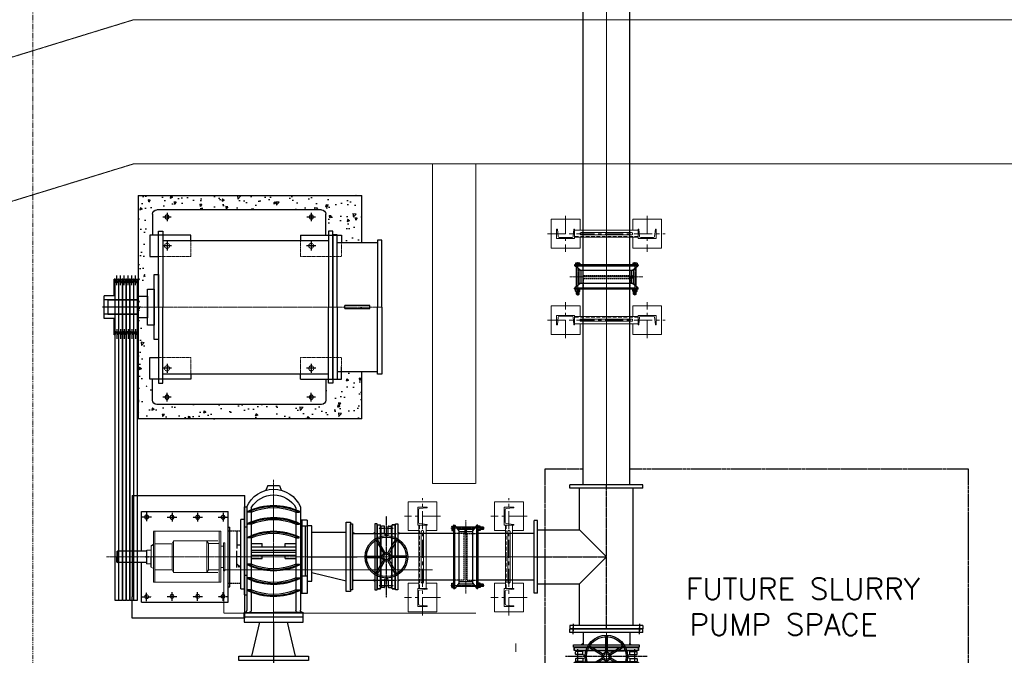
# Model space of a CAD drawing. Header units: inches. Extents: x -4968858 to -265257, y -220693 to 1871410.
# Tile 38 of 225: x -2027479 to -2020652, y 974033 to 978444. Entities that reach past the tile are written whole.
import ezdxf
from ezdxf.enums import TextEntityAlignment as Align

# ---------------------------------------------------------------- set-up
doc = ezdxf.new("R2010")
doc.units = ezdxf.units.IN
doc.header["$MEASUREMENT"] = 0
doc.header["$PDSIZE"] = 0.25
for name, pattern in [('CENTER', [2, 1.25, -0.25, 0.25, -0.25]), ('CENTER2', [1.125, 0.75, -0.125, 0.125, -0.125]), ('CL-1', [1.25, 1, -0.125, 0, -0.125]), ('CONTINOUS', [0]), ('DASHED', [0.75, 0.5, -0.25]), ('HIDDEN', [0.375, 0.25, -0.125]), ('PHANTOM', [2.5, 1.25, -0.25, 0.25, -0.25, 0.25, -0.25]), ('PHANTOM2', [1.25, 0.625, -0.125, 0.125, -0.125, 0.125, -0.125]), ('XREF1$1$CENTER', [2, 1.25, -0.25, 0.25, -0.25])]:
    doc.linetypes.add(name, pattern=pattern)
for name, color, linetype, lineweight in [('01_Dimension', 12, 'Continuous', 13), ('01_Pipe Support', 31, 'Continuous', 13), ('16. REF LINE', 251, 'PHANTOM2', 0), ('1_Text3.5', 2, 'Continuous', 18), ('CABLE TRENCH', 254, 'DASHED', 0), ('CEN', 120, 'CENTER', 13), ('CENTER', 1, 'CL-1', 13), ('HIDDEN', 3, 'HIDDEN', 13)]:
    doc.layers.add(name, color=color, linetype=linetype, lineweight=lineweight)
for name, color, linetype in [('1', 1, 'Continuous'), ('12.BASLPIPE', 96, 'Continuous'), ('2', 1, 'Continuous'), ('7', 1, 'CENTER'), ('DIM', 2, 'Continuous'), ('ext', 4, 'PHANTOM'), ('HID', 7, 'HIDDEN'), ('MOTOR', 62, 'Continuous'), ('PUMP', 4, 'Continuous'), ('XREF1$1$1', 1, 'XREF1$1$CENTER'), ('XREF1$1$BODY', 5, 'Continuous')]:
    doc.layers.add(name, color=color, linetype=linetype)
doc.styles.add('1_Romans', font='romans.shx', dxfattribs={"width": 0.85})

# ---------------------------------------------------------------- blocks, each defined once
blk = doc.blocks.new('KGV_PLAN')
at = {"layer": '1', "linetype": 'Continuous'}
for p, q in [((-111.9, 70.4), (-26.5, 21.1)), ((-5, 132.1), (-5, 33.5)), ((5, 132.1), (5, 33.5)), ((111.9, 70.4), (26.5, 21.1)), ((-116.9, 61.7), (-31.5, 12.4)), ((116.9, 61.7), (31.5, 12.4)), ((-116.9, -61.7), (-31.5, -12.4)), ((-111.9, -70.4), (-26.5, -21.1)), ((-5, -132.1), (-5, -33.5)), ((5, -132.1), (5, -33.5)), ((111.9, -70.4), (26.5, -21.1)), ((116.9, -61.7), (31.5, -12.4))]:
    blk.add_line(p, q, dxfattribs=at)
at = {"layer": '1'}
for p, q in [((223, 61, 0), (-223, 61, 0)), ((-223, 61, 0), (-223, 41, 0)), ((223, 61, 0), (-223, 61, 0)), ((-223, 41, 0), (-223, 61, 0)), ((223, 41, 0), (-223, 41, 0)), ((223, 41, 0), (-223, 41, 0)), ((223, 61, 0), (223, 41, 0)), ((223, 41, 0), (223, 61, 0)), ((223, -41, 0), (-223, -41, 0)), ((223, -41, 0), (-223, -41, 0)), ((-223, -61, 0), (-223, -41, 0)), ((223, -61, 0), (-223, -61, 0)), ((223, -61, 0), (-223, -61, 0)), ((223, -61, 0), (223, -41, 0)), ((223, -41, 0), (223, -61, 0))]:
    blk.add_line(p, q, dxfattribs=at)
at = {"layer": '1', "linetype": 'Continuous'}
for radius in [147.5, 137.5, 30, 20]:
    blk.add_circle((0, 0), radius, dxfattribs=at)
for centre, start, end in [((-10, 132.1), 0, 94.32833), ((10, 132.1), 85.67167, 180), ((-109.4, 74.7), 145.67167, 240), ((109.4, 74.7), 300, 34.32833), ((-119.4, 57.4), 60, 154.32833), ((-34, 8.1), 346.60155, 60), ((-24, 25.4), 240, 313.39845), ((-10, 33.5), 286.60155, 0), ((10, 33.5), 180, 253.39845), ((24, 25.4), 226.60155, 300), ((34, 8.1), 120, 193.39845), ((119.4, 57.4), 25.67167, 120), ((-119.4, -57.4), 205.67167, 300), ((-34, -8.1), 300, 13.39845), ((-24, -25.4), 46.60155, 120), ((-10, -33.5), 0, 73.39845), ((10, -33.5), 106.60155, 180), ((24, -25.4), 60, 133.39845), ((34, -8.1), 166.60155, 240), ((119.4, -57.4), 240, 334.32833), ((-109.4, -74.7), 120, 214.32833), ((-10, -132.1), 265.67167, 0), ((10, -132.1), 180, 274.32833), ((109.4, -74.7), 325.67167, 60)]:
    blk.add_arc(centre, 5, start, end, dxfattribs=at)
at = {"layer": 'XREF1$1$1'}
for p, q in [((282.9, 0, 0), (-282.9, 0, 0)), ((-198, -53.2, 0), (-198, 50.1, 0)), ((198, -53.2, 0), (198, 50.1, 0))]:
    blk.add_line(p, q, dxfattribs=at)
at = {"layer": 'XREF1$1$BODY'}
for p, q in [((-213.7, 16.5, 0), (-213.7, 31.7, 0)), ((-162.7, 35.2, 0), (-210.2, 35.2, 0)), ((-163, 35.2, 0), (-210.2, 35.2, 0)), ((-163, 13, 0), (-210.2, 13, 0)), ((0, 38, 0), (-163, 38, 0)), ((-163, 13, 0), (-163, 38, 0)), ((-163, 13, 0), (-150.2, 9.6, 0)), ((-145, -2.8, 0), (-145, 2.8, 0)), ((0, 38, 0), (126.7, 38, 0)), ((75.4, 38, 0), (37, 38, 0)), ((200, 38, 0), (73.4, 38, 0)), ((145, -2.8, 0), (145, 2.8, 0)), ((163, 13, 0), (150.2, 9.6, 0)), ((161.8, 38, 0), (163, 38, 0)), ((163, 35.2, 0), (162.7, 35.2, 0)), ((163, 13, 0), (163, 38, 0)), ((163, 35.2, 0), (210.2, 35.2, 0)), ((163, 13, 0), (210.2, 13, 0)), ((213.7, 16.5, 0), (213.7, 31.7, 0)), ((-213.7, -16.5, 0), (-213.7, -31.7, 0)), ((-163, -13, 0), (-210.2, -13, 0)), ((-163, -35.2, 0), (-210.2, -35.2, 0)), ((-163, -13, 0), (-150.2, -9.6, 0)), ((-163, -13, 0), (-163, -38, 0)), ((-163, -38, 0), (126.7, -38, 0)), ((75.4, -38, 0), (37, -38, 0)), ((200, -38, 0), (73.4, -38, 0)), ((124.6, -38, 0), (163, -38, 0)), ((163, -13, 0), (150.2, -9.6, 0)), ((163, -13, 0), (210.2, -13, 0)), ((163, -13, 0), (163, -38, 0)), ((163, -35.2, 0), (210.2, -35.2, 0)), ((213.7, -16.5, 0), (213.7, -31.7, 0))]:
    blk.add_line(p, q, dxfattribs=at)
for centre, radius, start, end in [((-210.2, 31.7, 0), 3.5, 90, 180), ((-210.2, 16.5, 0), 3.5, 180, 270), ((-152, 2.8, 0), 7.01, 0, 75), ((152, 2.8, 0), 7.01, 105, 180), ((210.2, 31.7, 0), 3.5, 0, 90), ((210.2, 16.5, 0), 3.5, 270, 0), ((-210.2, -16.5, 0), 3.5, 90, 180), ((-210.2, -31.7, 0), 3.5, 180, 270), ((-152, -2.8, 0), 7.01, 285, 0), ((152, -2.8, 0), 7.01, 180, 255), ((210.2, -16.5, 0), 3.5, 0, 90), ((210.2, -31.7, 0), 3.5, 270, 0)]:
    blk.add_arc(centre, radius, start, end, dxfattribs=at)
blk = doc.blocks.new('300NB_PS_MB5506-D')
at = {"layer": 'CEN'}
for p, q in [((0, 253.7), (0, -253.7)), ((-129, 198.2), (103.1, 198.2)), ((-129, -198.2), (103.1, -198.2))]:
    blk.add_line(p, q, dxfattribs=at)
at = {"layer": 'ext'}
for p, q in [((-122.4, 205.3), (-100.9, 205.3)), ((-120.7, 189.4), (-120.7, 207)), ((-122.4, 191), (-100.9, 191)), ((-122.4, -191), (-100.9, -191)), ((-120.7, -207), (-120.7, -189.4)), ((-122.4, -205.3), (-100.9, -205.3))]:
    blk.add_line(p, q, dxfattribs=at)
at = {"layer": 'HID'}
for p, q in [((-10, 161.9), (-85, 161.9)), ((-10, 161.9), (-10, -161.9)), ((10, 161.9), (85, 161.9)), ((10, 161.9), (10, -161.9)), ((-10, -161.9), (-85, -161.9)), ((10, -161.9), (85, -161.9))]:
    blk.add_line(p, q, dxfattribs=at)
at = {"layer": 'PUMP'}
for p, q in [((-122.4, 205.3), (-120.7, 207)), ((-122.4, 205.3), (-122.4, 191)), ((-120.7, 207), (-100.9, 207)), ((-100.9, 211.1), (-99.8, 213.1)), ((-100.9, 185.3), (-100.9, 211.1)), ((-99.8, 213.1), (-86.2, 213.1)), ((-86.2, 205.6), (-99.8, 205.6)), ((-85, 211.1), (-86.2, 213.1)), ((-85, -217.8), (-85, 217.8)), ((-85, 185.3), (-85, 211.1)), ((-82.8, 220), (-78.4, 220)), ((-76.2, 218.5), (-76.2, -217.8)), ((-67.2, 207), (67.2, 207)), ((76.2, 218.5), (76.2, -217.8)), ((82.8, 220), (78.4, 220)), ((85, -217.8), (85, 217.8)), ((95.4, 213.1), (85, 213.1)), ((85, 183.3), (85, 213.1)), ((85, 205.6), (95.4, 205.6)), ((96.5, 211.1), (95.4, 213.1)), ((96.5, 211.1), (96.5, 185.3)), ((-120.7, 189.4), (-122.4, 191)), ((-120.7, 189.4), (-100.9, 189.4)), ((-100.9, 185.3), (-99.8, 183.3)), ((-86.2, 190.7), (-99.8, 190.7)), ((-99.8, 183.3), (-86.2, 183.3)), ((-85, 185.3), (-86.2, 183.3)), ((-53.4, 189.4), (53.4, 189.4)), ((-46.6, -180.6), (-46.6, 180.6)), ((-46.6, 174), (46.6, 174)), ((85, 190.7), (95.4, 190.7)), ((95.4, 183.3), (85, 183.3)), ((96.5, 185.3), (95.4, 183.3)), ((-120.7, -189.4), (-122.4, -191)), ((-122.4, -205.3), (-122.4, -191)), ((-120.7, -189.4), (-100.9, -189.4)), ((-100.9, -185.3), (-99.8, -183.3)), ((-100.9, -185.3), (-100.9, -211.1)), ((-99.8, -183.3), (-86.2, -183.3)), ((-86.2, -190.7), (-99.8, -190.7)), ((-85, -185.3), (-86.2, -183.3)), ((-85, -185.3), (-85, -211.1)), ((-76.6, -219), (-46.6, -180.6)), ((-53.4, -189.4), (53.4, -189.4)), ((-46.6, -174), (46.6, -174)), ((-46.6, -179.4), (-46.6, -179.6)), ((7.7, -174), (-7.7, -174)), ((-7.7, -179), (-7.7, -174)), ((-6, -180.6), (6, -180.6)), ((-4.4, -165.2), (-4.4, -174)), ((-4.4, -165.7), (-4, -165.2)), ((-4.4, -165.7), (4.4, -165.7)), ((-4.4, -168), (-4.4, -172.9)), ((4.4, -172.9), (-4.4, -172.9)), ((-4.4, -179), (-4.4, -174)), ((-4, -165.2), (4, -165.2)), ((-4, -165.2), (-4, -174)), ((-3.3, -159.8), (-3.3, -165.2)), ((2.2, -158.7), (-2.2, -158.7)), ((3.3, -159.8), (3.3, -165.2)), ((4, -165.2), (4, -174)), ((4.4, -165.7), (4, -165.2)), ((4.4, -165.2), (4.4, -174)), ((4.4, -168), (4.4, -172.9)), ((4.4, -179), (4.4, -174)), ((7.7, -179), (7.7, -174)), ((46.6, -179.4), (46.6, -179.6)), ((76.2, -186.1), (76.2, -189.4)), ((95.4, -183.3), (85, -183.3)), ((85, -183.3), (85, -213.1)), ((85, -190.7), (95.4, -190.7)), ((96.5, -185.3), (95.4, -183.3)), ((96.5, -211.1), (96.5, -185.3)), ((-122.4, -205.3), (-120.7, -207)), ((-120.7, -207), (-100.9, -207)), ((-100.9, -211.1), (-99.8, -213.1)), ((-86.2, -205.6), (-99.8, -205.6)), ((-99.8, -213.1), (-86.2, -213.1)), ((-85, -211.1), (-86.2, -213.1)), ((-82.8, -220), (-78.4, -220)), ((-67.2, -207), (67.2, -207)), ((82.8, -220), (78.4, -220)), ((85, -205.6), (95.4, -205.6)), ((95.4, -213.1), (85, -213.1)), ((96.5, -211.1), (95.4, -213.1))]:
    blk.add_line(p, q, dxfattribs=at)
for points in [[(-46.6, 180.6), (-76.6, 219)], [(46.6, 180.6), (76.6, 219)], [(46.6, 180.6), (46.6, -180.6), (76.6, -219)]]:
    blk.add_lwpolyline(points, dxfattribs=at)
for centre, radius, start, end in [((-94.3, 209.4), 6.6, 145.61575, 214.38425), ((-76.3, 198.2), 24.7, 162.41205, 197.58795), ((-91.6, 209.4), 6.6, 325.61575, 34.38425), ((-109.7, 198.2), 24.7, 342.41205, 17.58795), ((-82.8, 217.8), 2.2, 90, 180), ((-78.4, 217.8), 2.2, 34.27173, 90), ((78.4, 217.8), 2.2, 90, 145.72827), ((82.8, 217.8), 2.2, 0, 90), ((89.9, 209.4), 6.6, 325.61575, 34.38425), ((71.9, 198.2), 24.7, 342.41205, 17.58795), ((-94.3, 187), 6.6, 145.61575, 214.38425), ((-91.6, 187), 6.6, 325.61575, 34.38425), ((89.9, 187), 6.6, 325.61575, 34.38425), ((-94.3, -187), 6.6, 145.61575, 214.38425), ((-76.3, -198.2), 24.7, 162.41205, 197.58795), ((-91.6, -187), 6.6, 325.61575, 34.38425), ((-109.7, -198.2), 24.7, 342.41205, 17.58795), ((-6, -179), 1.65, 180, 0), ((0, -173.9), 6.68, 228.88791, 311.11209), ((-2.2, -159.8), 1.1, 90, 180), ((2.2, -159.8), 1.1, 0, 90), ((6, -179), 1.65, 180, 0), ((89.9, -187), 6.6, 325.61575, 34.38425), ((71.9, -198.2), 24.7, 342.41205, 17.58795), ((-94.3, -209.4), 6.6, 145.61575, 214.38425), ((-91.6, -209.4), 6.6, 325.61575, 34.38425), ((-82.8, -217.8), 2.2, 180, 270), ((-78.4, -217.8), 2.2, 270, 0), ((78.4, -217.8), 2.2, 180, 270), ((82.8, -217.8), 2.2, 270, 0), ((89.9, -209.4), 6.6, 325.61575, 34.38425)]:
    blk.add_arc(centre, radius, start, end, dxfattribs=at)
blk = doc.blocks.new('MP')
for p, q in [((-21, 193), (-28, 193)), ((-21, 193), (-28, 193)), ((-28, 79.1), (-28, 193)), ((-21, 193), (-11.7, 166)), ((-8.3, 166), (-11.7, 166)), ((1, 193), (-8.3, 166)), ((5, 193), (1, 193)), ((5, 193), (14.3, 166)), ((17.7, 166), (14.3, 166)), ((27, 193), (17.7, 166)), ((31, 193), (27, 193)), ((31, 193), (40.3, 166)), ((43.7, 166), (40.3, 166)), ((53, 193), (43.7, 166)), ((57, 193), (53, 193)), ((57, 193), (66.3, 166)), ((69.7, 166), (66.3, 166)), ((79, 193), (69.7, 166)), ((83, 193), (79, 193)), ((83, 193), (92.3, 166)), ((95.7, 166), (92.3, 166)), ((105, 193), (95.7, 166)), ((109, 193), (105, 193)), ((109, 193), (118.3, 166)), ((121.7, 166), (118.3, 166)), ((131, 193), (121.7, 166)), ((131, 193), (138, 193)), ((131, 193), (138, 193)), ((131, 193), (138, 193)), ((131, 193), (138, 193)), ((138, 79.1), (138, 193)), ((-28, -193), (-28, -79.1)), ((138, -79.1), (138, -193)), ((-21, -193), (-28, -193)), ((-21, -193), (-28, -193)), ((-21, -193), (-11.7, -166)), ((-8.3, -166), (-11.7, -166)), ((1, -193), (-8.3, -166)), ((5, -193), (1, -193)), ((5, -193), (14.3, -166)), ((17.7, -166), (14.3, -166)), ((27, -193), (17.7, -166)), ((31, -193), (27, -193)), ((31, -193), (40.3, -166)), ((43.7, -166), (40.3, -166)), ((53, -193), (43.7, -166)), ((57, -193), (53, -193)), ((57, -193), (66.3, -166)), ((69.7, -166), (66.3, -166)), ((79, -193), (69.7, -166)), ((83, -193), (79, -193)), ((83, -193), (92.3, -166)), ((95.7, -166), (92.3, -166)), ((105, -193), (95.7, -166)), ((109, -193), (105, -193)), ((109, -193), (118.3, -166)), ((121.7, -166), (118.3, -166)), ((131, -193), (121.7, -166)), ((131, -193), (138, -193)), ((131, -193), (138, -193)), ((131, -193), (138, -193)), ((131, -193), (138, -193))]:
    blk.add_line(p, q)
at = {"color": 7}
for p, q in [((-28, 79.1), (-97, 79.1)), ((-97, -79.1), (-97, 79.1)), ((138, 79.1), (138, 79.1)), ((138, -79.1), (138, 79.1)), ((138, 50), (-97, 50)), ((138, -50), (-97, -50)), ((-28, -79.1), (-97, -79.1)), ((138, -79.1), (138, -79.1))]:
    blk.add_line(p, q, dxfattribs=at)
at = {"layer": '1', "ltscale": 0.2}
for p, q in [((-10, 152.6), (-10, 220.3)), ((16, 152.6), (16, 220.3)), ((42, 152.6), (42, 220.3)), ((68, 152.6), (68, 220.3)), ((94, 152.6), (94, 220.3)), ((120, 152.6), (120, 220.3)), ((-10, -152.6), (-10, -220.3)), ((16, -152.6), (16, -220.3)), ((42, -152.6), (42, -220.3)), ((68, -152.6), (68, -220.3)), ((94, -152.6), (94, -220.3)), ((120, -152.6), (120, -220.3))]:
    blk.add_line(p, q, dxfattribs=at)
at = {"layer": '1', "ltscale": 0.6}
blk.add_line((156, 0), (-110.5, 0), dxfattribs=at)
blk = doc.blocks.new('1LA7500-A-TV')
for p, q in [((30, 887.5), (-1120, 887.5)), ((-925, 925), (-925, 887.5)), ((-1180, 872.5), (-1460, 872.5)), ((-1032, 850), (-968, 850)), ((-1000, 882), (-1000, 818)), ((-32, 850), (32, 850)), ((0, 882), (0, 818)), ((-1406.6, 435), (-1233.4, 435)), ((-1406.6, 415), (-1406.6, 435)), ((-1233.4, 415), (-1406.6, 415)), ((-1233.4, 415), (-1233.4, 435)), ((410, 475), (200, 475)), ((410, 475), (410, 375)), ((410, 375), (200, 375)), ((-1032, 0), (-968, 0)), ((-1000, 32), (-1000, -32)), ((-32, 0), (32, 0)), ((0, 32), (0, -32)), ((-1180, -22.5), (-1460, -22.5)), ((30, -37.5), (-1120, -37.5)), ((-925, -75), (-925, -37.5))]:
    blk.add_line(p, q)
for points in [[(-1490, 425), (-1490, 890), (-1460, 890), (-1460, 425)], [(-925, 925), (-1210, 925), (-1210, 872.5)], [(-1180, 425), (-1180, 927.5), (-1150, 927.5), (-1150, 425)], [(-1150, 425), (-1150, 952.5), (-1120, 952.5), (-1120, 425)], [(-165, 887.5), (-165, 925), (120, 925), (120, 775), (60, 775)], [(60, 425), (60, 952.5), (30, 952.5), (30, 425)], [(-1490, 425), (-1490, -40), (-1460, -40), (-1460, 425)], [(-1180, 425), (-1180, -77.5), (-1150, -77.5), (-1150, 425)], [(-1150, 425), (-1150, -102.5), (-1120, -102.5), (-1120, 425)], [(60, 425), (60, -102.5), (30, -102.5), (30, 425)], [(-165, -37.5), (-165, -75), (120, -75), (120, 75), (60, 75)], [(-925, -75), (-1210, -75), (-1210, 12.5)]]:
    blk.add_lwpolyline(points)
for points in [[(90, 650), (60, 650), (60, 200), (90, 200)], [(135, 550), (90, 550), (90, 300), (135, 300)], [(200, 500), (135, 500), (135, 350), (200, 350)]]:
    blk.add_lwpolyline(points, close=True)
at = {"layer": 'CEN', "color": 1}
blk.add_line((410, 425), (-1490, 425), dxfattribs=at)
at = {"layer": 'HIDDEN', "ltscale": 5}
for points in [[(-1210, 872.5), (-1210, 775), (-925, 775), (-925, 887.5)], [(60, 775), (-165, 775), (-165, 887.5)], [(-1210, 12.5), (-1210, 75), (-925, 75), (-925, -37.5)], [(60, 75), (-165, 75), (-165, -37.5)]]:
    blk.add_lwpolyline(points, dxfattribs=at)
for centre in [(-1000, 850), (0, 850), (-1000, 0), (0, 0)]:
    blk.add_circle(centre, 17.5, dxfattribs=at)
blk = doc.blocks.new('MOTOR')
for p, q in [((-1200, 500), (-1200, 645)), ((-1170, 675), (-30, 675)), ((0, 645), (0, 500)), ((-1200, -500), (-1200, -645)), ((0, -645), (0, -500)), ((-1170, -675), (-30, -675))]:
    blk.add_line(p, q)
for centre in [(-1100, 625), (-100, 625), (-1100, -625), (-100, -625)]:
    blk.add_circle(centre, 14)
for centre, start, end in [((-1170, 645), 90, 180), ((-30, 645), 0, 90), ((-1170, -645), 180, 270), ((-30, -645), 270, 0)]:
    blk.add_arc(centre, 30, start, end)
at = {"layer": '1'}
for p, q in [((-1129.7, 625), (-1070.3, 625)), ((-1100, 654.7), (-1100, 595.3)), ((-129.7, 625), (-70.3, 625)), ((-100, 654.7), (-100, 595.3)), ((-1100, -654.7), (-1100, -595.3)), ((-100, -654.7), (-100, -595.3)), ((-1129.7, -625), (-1070.3, -625)), ((-129.7, -625), (-70.3, -625))]:
    blk.add_line(p, q, dxfattribs=at)
blk.add_blockref('1LA7500-A-TV', (-100, -425))
blk = doc.blocks.new('EFGF')
for p, q in [((31464.6, 7389), (31440.9, 7389)), ((31441.1, 7389), (31441.1, 7395)), ((31776.5, 7389), (31800.2, 7389)), ((31800.1, 7389), (31800.1, 7395)), ((31442.6, 7305.7), (31442.6, 7312.4)), ((31442.6, 7305.7), (31442.6, 7312.4)), ((31464.6, 7305.7), (31442.6, 7305.7)), ((31777.4, 7305.2), (31800.8, 7305.2)), ((31800.8, 7305.2), (31800.8, 7311.8)), ((31440.9, 7210.5), (31440.9, 7216.6)), ((31464.6, 7210.5), (31440.9, 7210.5)), ((31777.4, 7210.7), (31798.9, 7210.7)), ((31798.9, 7210.7), (31798.9, 7217.7)), ((31464.6, 7029.1), (31440.9, 7029.1)), ((31440.9, 7029.1), (31440.9, 7023.1)), ((31777.4, 7029), (31798.9, 7029)), ((31798.9, 7029), (31798.9, 7021.9)), ((31464.6, 6933.9), (31442.6, 6933.9)), ((31442.6, 6933.9), (31442.6, 6927.3)), ((31442.6, 6933.9), (31442.6, 6927.3)), ((31777.4, 6934.5), (31800.8, 6934.5)), ((31800.8, 6934.5), (31800.8, 6927.8)), ((31776.5, 6850.7), (31800.2, 6850.7)), ((31800.1, 6850.7), (31800.1, 6844.6))]:
    blk.add_line(p, q)
at = {"layer": 'PUMP'}
for centre, radius, start, end in [((31621.1, 7025.2), 411.3, 64.27846, 115.9635), ((31621.1, 7019.2), 411.3, 64.20815, 115.96681), ((31621.1, 7026.3), 395, 66.69952, 113.34167), ((31621.1, 6941.8), 411.3, 64.10024, 115.7255), ((31621.1, 6935.2), 411.3, 64.10024, 115.7255), ((31620.4, 6942.7), 395, 66.5791, 113.22131), ((31621.1, 6846.8), 411.3, 64.39223, 115.98076), ((31621.1, 6840.8), 411.3, 64.39223, 115.98076), ((31621.1, 6847.9), 395, 66.69952, 113.34167), ((31621.1, 7398.8), 411.3, 244.01924, 295.60777), ((31621.1, 7392.8), 411.3, 244.01924, 295.60777), ((31621.1, 7391.8), 395, 246.65833, 293.30048), ((31621.1, 7304.5), 411.3, 244.2745, 295.89976), ((31621.1, 7297.8), 411.3, 244.2745, 295.89976), ((31620.4, 7296.9), 395, 246.77869, 293.4209), ((31621.1, 7220.4), 411.3, 244.03319, 295.79185), ((31621.1, 7214.4), 411.3, 244.0365, 295.72154), ((31621.1, 7213.3), 395, 246.65833, 293.30048)]:
    blk.add_arc(centre, radius, start, end, dxfattribs=at)
blk = doc.blocks.new('150 510-TV-BT-LH')
at = {"color": 1, "linetype": 'CENTER', "lineweight": 9}
for p, q in [((32488, 1439.8), (32488, 452)), ((32255.2, 905.7), (33646.7, 905.7))]:
    blk.add_line(p, q, dxfattribs=at)
for p, q in [((32447.4, 1400.9), (32434.9, 1367.5)), ((32528.5, 1400.9), (32541, 1367.5)), ((32256, 1161.2), (32301.9, 1161.2)), ((32644.5, 1215.1), (32668.1, 1215.1)), ((32668, 1215.1), (32668, 1221.1)), ((33403, 1220.7), (32803, 1220.7)), ((32803, 590.7), (32803, 1220.7)), ((32803, 1110.8), (32790.8, 1110.8)), ((33570.3, 945.7), (33570.3, 905.7)), ((33574, 942), (33570.3, 945.7)), ((33570.3, 865.7), (33570.3, 905.7)), ((33574, 942), (33574, 905.7)), ((33574, 869.3), (33574, 905.7)), ((33367, 858.2), (33369, 858.2)), ((33574, 869.3), (33570.3, 865.7)), ((32256, 650.2), (32301.9, 650.2)), ((33403, 590.7), (32803, 590.7)), ((32283, 485.9), (32283, 515.9)), ((32689.1, 519.8), (32488, 519.8))]:
    blk.add_line(p, q)
at = {"color": 0}
for p, q in [((32528.5, 1400.9), (32447.4, 1400.9)), ((32289.8, 650.2), (32289.8, 1161.2)), ((33403, 945.7), (33403, 1220.7)), ((33403, 590.7), (33403, 865.7)), ((32716.2, 684.8), (32688.8, 684.8))]:
    blk.add_line(p, q, dxfattribs=at)
at = {"linetype": 'HIDDEN'}
for p, q in [((32803, 1087.2), (32716.2, 1087.2)), ((32803, 724.1), (32716.2, 724.1))]:
    blk.add_line(p, q, dxfattribs=at)
for centre, radius, start, end in [((32488, 1172.3), 202.3, 23.10611, 156.89389), ((32488, 1156.8), 178.6, 29.81516, 150.18484)]:
    blk.add_arc(centre, radius, start, end)
at = {"layer": '1', "linetype": 'CENTER2', "ltscale": 0.5}
for p, q in [((32871.6, 1180.7), (32804.3, 1180.7)), ((32838, 1210.2), (32838, 1151.2)), ((33048.7, 1180.7), (32981.3, 1180.7)), ((33015, 1210.2), (33015, 1151.2)), ((33225.7, 1180.7), (33158.3, 1180.7)), ((33192, 1210.2), (33192, 1151.2)), ((33402.7, 1182.7), (33335.3, 1182.7)), ((33369, 1212.2), (33369, 1153.2)), ((32871.7, 630.7), (32804.3, 630.7)), ((32838, 601.2), (32838, 660.2)), ((33048.7, 630.7), (32981.3, 630.7)), ((33015, 601.2), (33015, 660.2)), ((33225.7, 630.7), (33158.3, 630.7)), ((33192, 601.2), (33192, 660.2)), ((33402.6, 628.6), (33335.3, 628.6)), ((33369, 599.1), (33369, 658.1))]:
    blk.add_line(p, q, dxfattribs=at)
at = {"layer": '2', "lineweight": 13}
for p, q in [((32852.8, 1083.4), (32852.8, 905.7)), ((33320.9, 1083.4), (32852.8, 1083.4)), ((32864.9, 1083.4), (32864.9, 906.8)), ((33311.2, 1082.3), (33311.2, 905.7)), ((33320.9, 1082.3), (33320.9, 905.7)), ((32835, 1003.1), (32825.3, 1003.1)), ((32825.3, 1003.1), (32825.3, 905.7)), ((32825.3, 1003.1), (32835, 1003.1)), ((32835, 1003.1), (32835, 905.7)), ((32852.8, 978.7), (32835, 978.7)), ((32864.9, 997.8), (32940.4, 997.8)), ((32875.2, 1016), (33182, 1016)), ((32940.4, 997.8), (32950.1, 1016)), ((32940.4, 997.8), (32940.4, 906.8)), ((32950.1, 1016), (32950.1, 906.8)), ((33182, 1016), (33182, 906.8)), ((33182, 1016), (33191.7, 997.8)), ((33191.7, 997.8), (33191.7, 906.8)), ((33191.7, 996.6), (33311.2, 996.6)), ((33336.5, 981), (33336.5, 909.2)), ((32825.3, 808.3), (32825.3, 905.7)), ((32835, 808.3), (32835, 905.7)), ((32852.8, 729.1), (32852.8, 905.7)), ((32864.9, 729.1), (32864.9, 905.7)), ((32940.4, 814.7), (32940.4, 905.7)), ((32950.1, 796.5), (32950.1, 905.7)), ((33182, 796.5), (33182, 905.7)), ((33191.7, 814.7), (33191.7, 905.7)), ((33311.2, 729.1), (33311.2, 905.7)), ((33320.9, 729.1), (33320.9, 905.7)), ((33336.5, 951.2), (33367, 951.2)), ((33367, 951.2), (33367, 858.2)), ((32852.8, 832.6), (32835, 832.6)), ((33336.5, 834.9), (33320.9, 825.9)), ((33336.5, 858.2), (33367, 858.2)), ((32825.3, 808.3), (32835, 808.3)), ((32835, 808.3), (32825.3, 808.3)), ((32864.9, 814.7), (32940.4, 814.7)), ((32875.2, 796.5), (33182, 796.5)), ((32940.4, 814.7), (32950.1, 796.5)), ((33182, 796.5), (33191.7, 814.7)), ((33191.7, 814.7), (33311.2, 814.7)), ((33320.9, 729.1), (32852.8, 729.1))]:
    blk.add_line(p, q, dxfattribs=at)
at = {"layer": '2'}
for p, q in [((33336.5, 981), (33320.9, 993.8)), ((33336.5, 834.9), (33336.5, 908))]:
    blk.add_line(p, q, dxfattribs=at)
for centre in [(32838, 1180.7), (33015, 1180.7), (33192, 1180.7), (33369, 1182.7)]:
    blk.add_circle(centre, 14, dxfattribs=at)
at = {"layer": '2', "lineweight": 13}
for centre in [(32838, 630.7), (33015, 630.7), (33192, 630.7), (33368.9, 628.6)]:
    blk.add_circle(centre, 14, dxfattribs=at)
at = {"layer": '2', "color": 6, "linetype": 'HIDDEN'}
for p in [(33358.7, 906.8), (33358.7, 906.8), (33358.7, 905.7), (33358.7, 905.7), (33374.5, 906.8), (33374.5, 905.7)]:
    blk.add_point(p, dxfattribs=at)
at = {"layer": 'CENTER', "linetype": 'CENTER2', "lineweight": 9}
blk.add_line((32488, 452), (32488, 1435.8), dxfattribs=at)
at = {"layer": 'DIM'}
for p, q in [((32733.8, 839.9), (32724.1, 839.9)), ((32729, 844.8), (32729, 835.1))]:
    blk.add_line(p, q, dxfattribs=at)
blk.add_lwpolyline([(32724.1, 839.9), (32729, 844.8), (32733.8, 839.9), (32729, 835.1)], close=True, dxfattribs=at)
at = {"layer": 'MOTOR'}
for p, q in [((33367, 945.7), (33570.3, 945.7)), ((33367, 865.7), (33570.3, 865.7))]:
    blk.add_line(p, q, dxfattribs=at)
at = {"layer": 'PUMP'}
for p, q in [((32301.9, 1251.7), (32301.9, 534.8)), ((32333, 1245.7), (32333, 534.8)), ((32643, 1245.7), (32643, 534.8)), ((32688.8, 1251.7), (32674.1, 1251.7)), ((32674.1, 1251.7), (32674.1, 534.8)), ((32688.8, 641), (32688.8, 1251.7)), ((32256, 1161.2), (32256, 650.2)), ((32688.8, 1165.4), (32716.2, 1165.4)), ((32716.2, 684.8), (32716.2, 1165.4)), ((32256, 1118.8), (32301.9, 1118.8)), ((32268.1, 1118.8), (32268.1, 772.4)), ((32688.8, 1113.9), (32674.1, 1113.9)), ((32790.8, 696.9), (32790.8, 1110.8)), ((32742, 1087.2), (32742, 963.2)), ((32408.8, 997.6), (32333, 997.6)), ((32408.8, 997.6), (32333, 997.6)), ((32333, 972.9), (32643, 972.9)), ((32333, 972.9), (32643, 972.9)), ((32408.8, 972.9), (32408.8, 997.6)), ((32408.8, 972.9), (32408.8, 997.6)), ((32567.1, 972.9), (32567.1, 997.6)), ((32643, 997.6), (32567.1, 997.6)), ((32643, 997.6), (32567.1, 997.6)), ((32567.1, 972.9), (32567.1, 997.6)), ((32716.2, 986.2), (32742, 986.2)), ((32643, 952.8), (32333, 952.8)), ((32643, 939.1), (32333, 939.1)), ((32333, 914.4), (32643, 914.4)), ((32333, 914.4), (32643, 914.4)), ((32403.5, 893.6), (32333, 893.6)), ((32408.8, 893.6), (32333, 893.6)), ((32408.8, 893.6), (32408.8, 914.4)), ((32408.8, 893.6), (32408.8, 914.4)), ((32567.1, 893.6), (32567.1, 914.4)), ((32567.1, 893.6), (32567.1, 914.4)), ((32643, 893.6), (32567.1, 893.6)), ((32643, 893.6), (32567.1, 893.6)), ((32716.2, 906.5), (32742, 906.5)), ((32742, 832.5), (32742, 946.3)), ((33367, 858.2), (33367, 951.2)), ((32742, 857.8), (32716.2, 832)), ((32256, 772.4), (32301.9, 772.4)), ((32688.8, 778.7), (32674.1, 778.7)), ((32803, 696.9), (32790.8, 696.9)), ((32688.8, 641), (32674.1, 641)), ((32283, 485.9), (32693, 485.9)), ((32286.9, 519.8), (32488, 519.8)), ((32693, 485.9), (32693, 515.9))]:
    blk.add_line(p, q, dxfattribs=at)
for centre, radius, start, end in [((32286.9, 515.9), 3.9, 90, 180), ((32286.9, 534.8), 15, 270, 0), ((32318, 534.8), 15, 270, 0), ((32658, 534.8), 15, 180, 270), ((32689.1, 534.8), 15, 180, 270), ((32689.1, 515.9), 3.9, 0, 90)]:
    blk.add_arc(centre, radius, start, end, dxfattribs=at)
at = {"extrusion": (0, 0, -1), "xscale": -1, "zscale": -1, "rotation": 180}
blk.add_blockref('EFGF', (-64109.1, 8065.8), dxfattribs=at)
blk = doc.blocks.new('Kothagudem_4th Stage Slurry Pump')
h = blk.add_hatch()
h.set_pattern_fill('AR-CONC', color=256, scale=25, style=0)
h.set_pattern_definition([(50, (-45587.6, -4969.91), (179.31505, -15.68803), [18.75, -206.25]), (355, (-45587.6, -4969.91), (-34.6878, 188.048), [15, -165]), (100.4514, (-45572.66, -4971.22), (144.62735, 172.3599), [15.93505, -175.2855]), (46.1842, (-45587.6, -4919.9), (266.8103, -41.3798), [28.125, -309.375]), (96.6356, (-45565.37, -4923.36), (233.6657, 243.5295), [23.9026, -262.9282]), (351.1842, (-45587.6, -4919.9), (233.6655, 243.5297), [22.5, -247.5]), (21, (-45562.6, -4932.41), (149.22676, -100.6547), [18.75, -206.25]), (326, (-45562.6, -4932.41), (60.8288, 181.2875), [15, -165]), (71.4514, (-45550.17, -4940.8), (210.05566, 80.6326), [15.93505, -175.2855]), (37.5, (-45587.606, -4969.91), (3.03996, 83.22346), [0, -163, 0, -167.5, 0, -165.625]), (7.5, (-45587.61, -4969.91), (65.76738, 98.60293), [0, -95.5, 0, -159.25, 0, -63.125]), (327.5, (-45643.356, -4969.91), (133.45561, -5.63872), [0, -62.5, 0, -195, 0, -258.75]), (317.5, (-45668.36, -4969.91), (145.79654, 25.02625), [0, -81.25, 0, -129.5, 0, -183.75])])
h.paths.add_polyline_path([(336, 1400, -1), (364, 1400, -1)], flags=0)
h.paths.add_polyline_path([(364, 1200, -1), (336, 1200, -1)], flags=0)
h.paths.add_polyline_path([(264, 775, -1), (236, 775, -1)], flags=0)
h.paths.add_polyline_path([(364, 350, -1), (336, 350, -1)], flags=0)
h.paths.add_polyline_path([(1336, 1400, -1), (1364, 1400, -1)], flags=0)
h.paths.add_polyline_path([(1336, 1200, -1), (1364, 1200, -1)], flags=0)
h.paths.add_polyline_path([(364, 150, -1), (336, 150, -1)], flags=0)
h.paths.add_polyline_path([(1436, 775, -1), (1464, 775, -1)], flags=0)
h.paths.add_polyline_path([(1336, 350, -1), (1364, 350, -1)], flags=0)
h.paths.add_polyline_path([(1364, 150, -1), (1336, 150, -1)], flags=0)
h.paths.add_polyline_path([(116.6, 765), (116.6, 785), (0, 785), (0, 765)])
h.paths.add_polyline_path([(170, 1125), (170, 425), (140, 425), (140, 327.5), (0, 327.5), (0, 0), (1550, 0), (1550, 1550), (0, 1550), (0, 1222.5), (140, 1222.5), (140, 1125)])
h.paths.add_polyline_path([(116.6, 765), (116.6, 785), (106.9, 785), (106.9, 765)])
edge = h.paths.add_edge_path()
edge.add_line((170, 1125), (170, 425))
edge.add_line((170, 425), (140, 425))
edge.add_line((140, 425), (140, 327.5))
edge.add_line((140, 327.5), (106.9, 327.5))
edge.add_line((106.9, 327.5), (106.9, 248.8))
edge.add_arc((136.9, 248.8), 30, 180, 270)
edge.add_line((136.9, 218.8), (250, 218.8))
edge.add_line((250, 218.8), (250, 130))
edge.add_arc((280, 130), 30, 180, 270)
edge.add_line((280, 100), (1420, 100))
edge.add_arc((1420, 130), 30, 270, 360)
edge.add_line((1450, 130), (1450, 218.8))
edge.add_line((1450, 218.8), (1471, 218.8))
edge.add_arc((1471, 248.8), 30, 270, 360)
edge.add_line((1501, 248.8), (1501, 650))
edge.add_line((1501, 650), (1528.2, 650))
edge.add_line((1528.2, 650), (1528.2, 900))
edge.add_line((1528.2, 900), (1501, 900))
edge.add_line((1501, 900), (1501, 1301.2))
edge.add_arc((1471, 1301.2), 30, 0, 90)
edge.add_line((1471, 1331.2), (1450, 1331.2))
edge.add_line((1450, 1331.2), (1450, 1420))
edge.add_arc((1420, 1420), 30, 0, 90)
edge.add_line((1420, 1450), (280, 1450))
edge.add_arc((280, 1420), 30, 90, 180)
edge.add_line((250, 1420), (250, 1331.2))
edge.add_line((250, 1331.2), (136.9, 1331.2))
edge.add_arc((136.9, 1301.2), 30, 90, 180)
edge.add_line((106.9, 1301.2), (106.9, 1222.5))
edge.add_line((106.9, 1222.5), (140, 1222.5))
edge.add_line((140, 1222.5), (140, 1125))
edge.add_line((140, 1125), (170, 1125))
for p, q in [((369.5, 3197.7), (369.5, 3227.7)), ((369.5, 3227.7), (852.5, 3227.7)), ((852.5, 3227.7), (852.5, 3197.7)), ((852.5, 3197.7), (369.5, 3197.7)), ((458.9, 3197.7), (515.8, 2961.6)), ((763.1, 3197.7), (706.2, 2961.6)), ((811, 2893.8), (811, 2772.7)), ((816, 2933), (1592, 2933)), ((1592, 2933), (1592, 2785.9)), ((79, 2266.5), (79, 2749.5)), ((79, 2749.5), (109, 2749.5)), ((109, 2749.5), (109, 2266.5)), ((109, 2675.8), (345.1, 2619)), ((345.1, 2337.5), (109, 2337.5)), ((109, 2266.5), (79, 2266.5)), ((1592, 2083), (1592, 2230.1)), ((811, 2162), (811, 2083)), ((1592, 2083), (811, 2083)), ((0, 1550), (0, 1222.5)), ((0, 1550), (1550, 1550)), ((1550, 0), (1550, 1550)), ((0, 327.5), (0, 0)), ((1550, 0), (0, 0))]:
    blk.add_line(p, q)
for points in [[(816, 2961.6), (406, 2961.6), (406, 2927.7), (816, 2927.7)], [(1557, 2812), (1579, 2812), (1579, 582), (1557, 582)], [(1583, 2812), (1605, 2812), (1605, 582), (1583, 582)], [(1609, 2812), (1631, 2812), (1631, 582), (1609, 582)], [(1635, 2812), (1657, 2812), (1657, 582), (1635, 582)], [(1661, 2812), (1683, 2812), (1683, 582), (1661, 582)], [(1687, 2812), (1709, 2812), (1709, 582), (1687, 582)], [(345.1, 2676.5), (345.1, 2292.4), (379, 2292.4), (379, 2676.5)]]:
    blk.add_lwpolyline(points, close=True)
at = {"layer": '1', "ltscale": 0.5}
for p, q in [((611, 2961.7), (611, 3349.8)), ((379, 2508), (30.6, 2508))]:
    blk.add_line(p, q, dxfattribs=at)
at = {"layer": '2'}
for p, q in [((811, 2933), (816, 2933)), ((811, 2933), (811, 2893.8)), ((811, 2772.7), (811, 2162)), ((1592, 2230.1), (1592, 2785.9))]:
    blk.add_line(p, q, dxfattribs=at)
at = {"xscale": -1, "rotation": 180}
for name, p in [('150 510-TV-BT-LH', (-31877, 3413.7)), ('MOTOR', (1450, 775))]:
    blk.add_blockref(name, p, dxfattribs=at)
at = {"color": 7, "rotation": 180}
blk.add_blockref('MP', (1688, 775), dxfattribs=at)
blk = doc.blocks.new('PS_1')
at = {"layer": '01_Pipe Support', "color": 1, "linetype": 'CENTER', "ltscale": 100}
for p, q in [((-282.5, -125), (-282.5, 125)), ((282.5, -125), (282.5, 125)), ((-407.5, 0), (407.5, 0))]:
    blk.add_line(p, q, dxfattribs=at)
at = {"layer": '01_Pipe Support'}
for p, q in [((220, 25), (-220, 25)), ((-220, 25), (-220, -25)), ((174.9, 8), (-174.9, 8)), ((220, 25), (220, -25)), ((220, -25), (-220, -25)), ((174.9, -8), (-174.9, -8))]:
    blk.add_line(p, q, dxfattribs=at)
at = {"layer": '01_Pipe Support', "linetype": 'HIDDEN', "ltscale": 100}
blk.add_line((220, 20), (-220, 20), dxfattribs=at)
at = {"layer": '01_Pipe Support'}
for points in [[(-182.5, 25), (-182.5, 100), (-382.5, 100), (-382.5, -100), (-182.5, -100), (-182.5, -25)], [(182.5, 25), (182.5, 100), (382.5, 100), (382.5, -100), (182.5, -100), (182.5, -25)]]:
    blk.add_lwpolyline(points, dxfattribs=at)
for points in [[(-345, 32.5), (-345, -32.5), (-342.1, -32.5, 0.383864), (-339.7, -30.4), (-334.4, 20.5, -0.383864), (-326.9, 27.2), (-238.1, 27.2, -0.383864), (-230.6, 20.5), (-225.3, -30.4, 0.383864), (-222.9, -32.5), (-220, -32.5), (-220, 32.5)], [(345, 32.5), (345, -32.5), (342.1, -32.5, -0.383864), (339.7, -30.4), (334.4, 20.5, 0.383864), (326.9, 27.2), (238.1, 27.2, 0.383864), (230.6, 20.5), (225.3, -30.4, -0.383864), (222.9, -32.5), (220, -32.5), (220, 32.5)]]:
    blk.add_lwpolyline(points, format="xyb", close=True, dxfattribs=at)
for centre, start, end in [((-174.9, 0), 89.80293, 270), ((174.9, 0), 270, 90.19707)]:
    blk.add_arc(centre, 8, start, end, dxfattribs=at)
blk = doc.blocks.new('A$C3EBB7D44')
at = {"layer": 'CABLE TRENCH', "color": 251, "lineweight": 0, "ltscale": 5}
for p, q in [((-795, 6100.2), (4730, 7800.1)), ((25476.4, 7800.1), (4730, 7800.1)), ((-1770, 4800.2), (4730, 6800.1)), ((25476.4, 6800.1), (4730, 6800.1)), ((6800.5, 6800.1), (6800.5, 4582.1)), ((7100.5, 6800.1), (7100.5, 4582.1)), ((6800.5, 4582.1), (7100.5, 4582.1)), ((6800.5, 3982.1), (5354.7, 3982.1)), ((5354.7, 3982.1), (5354.7, 3682.1)), ((7100.5, 3682.1), (5354.7, 3682.1)), ((7379.4, 3471.9), (7379.4, 3413.9))]:
    blk.add_line(p, q, dxfattribs=at)
blk = doc.blocks.new('A$C1F1B71E3')
for points in [[(45051.7, 15299.5), (45051.7, 15289.5), (45061.7, 15289.5)], [(45205.7, 15299.5), (45205.7, 15289.5), (45195.7, 15289.5)], [(45365.7, 15299.5), (45365.7, 15289.5), (45375.7, 15289.5)], [(45051.7, 14955.7), (45051.7, 14965.7), (45061.7, 14965.7)], [(45205.7, 14955.7), (45205.7, 14965.7), (45195.7, 14965.7)], [(45365.7, 14955.7), (45365.7, 14965.7), (45375.7, 14965.7)], [(46638.8, 14516.2), (46648.8, 14516.2), (46648.8, 14526.2)], [(46982.6, 14516.2), (46972.6, 14516.2), (46972.6, 14526.2)]]:
    blk.add_hatch(color=256).paths.add_polyline_path(points)
for p, q in [((45061.7, 15289.5), (45051.7, 15299.5)), ((45195.7, 15289.5), (45205.7, 15299.5)), ((45375.7, 15289.5), (45365.7, 15299.5)), ((45051.7, 15289.5), (45061.7, 15289.5)), ((45205.7, 15289.5), (45195.7, 15289.5)), ((45365.7, 15289.5), (45375.7, 15289.5)), ((45051.7, 14965.7), (45061.7, 14965.7)), ((45061.7, 14965.7), (45051.7, 14955.7)), ((45205.7, 14965.7), (45195.7, 14965.7)), ((45195.7, 14965.7), (45205.7, 14955.7)), ((45365.7, 14965.7), (45375.7, 14965.7)), ((45375.7, 14965.7), (45365.7, 14955.7)), ((46648.8, 14526.2), (46638.8, 14516.2)), ((46648.8, 14516.2), (46648.8, 14526.2)), ((46972.6, 14516.2), (46972.6, 14526.2)), ((46972.6, 14526.2), (46982.6, 14516.2))]:
    blk.add_line(p, q)
at = {"color": 8, "linetype": 'PHANTOM2', "ltscale": 20}
blk.add_lwpolyline([(46972.6, 15738.6), (49318.7, 15738.6), (49318.7, 14146.6), (46385.7, 14146.6), (46385.7, 15738.6), (46648.8, 15738.6)], dxfattribs=at)
at = {"layer": '1'}
for p, q in [((47063.2, 15627.6), (46558.2, 15627.6)), ((46558.2, 15604.6), (46558.2, 15627.6)), ((47063.2, 15604.6), (46558.2, 15604.6)), ((46624.2, 15314.1), (46624.2, 15604.6)), ((46997.2, 14650.6), (46997.2, 15604.6)), ((47063.2, 15604.6), (47063.2, 15627.6)), ((46310.7, 14875.1), (46310.7, 15380.1)), ((46333.7, 15380.1), (46310.7, 15380.1)), ((46333.7, 14875.1), (46333.7, 15380.1)), ((46333.7, 15314.1), (46624.2, 15314.1)), ((46810.7, 15127.6), (46624.2, 15314.1)), ((46624.2, 14941.1), (46810.7, 15127.6)), ((46333.7, 14941.1), (46624.2, 14941.1)), ((46624.2, 14650.6), (46624.2, 14941.1)), ((46333.7, 14875.1), (46310.7, 14875.1)), ((47063.2, 14650.6), (46558.2, 14650.6)), ((46558.2, 14650.6), (46558.2, 14627.6)), ((47063.2, 14627.6), (46558.2, 14627.6)), ((46580.7, 14661.7), (46580.7, 14615.2)), ((46580.7, 14590.4), (46580.7, 14637)), ((47040.7, 14661.7), (47040.7, 14615.2)), ((47040.7, 14590.4), (47040.7, 14637)), ((47063.2, 14650.6), (47063.2, 14627.6))]:
    blk.add_line(p, q, dxfattribs=at)
at = {"layer": '12.BASLPIPE'}
for p, q in [((46648.8, 15627.6), (46648.8, 20787.7)), ((46972.6, 15627.6), (46972.6, 20787.7)), ((45051.7, 15289.5), (45355.7, 15289.5)), ((45750.7, 15289.5), (45365.7, 15289.5)), ((46310.7, 15289.5), (45920.6, 15289.5)), ((45051.7, 14965.7), (45355.7, 14965.7)), ((45750.7, 14965.7), (45365.7, 14965.7)), ((46310.7, 14965.7), (45920.6, 14965.7)), ((47063.2, 14624.6), (46558.2, 14624.6)), ((46558.2, 14601.6), (46558.2, 14624.6)), ((47063.2, 14601.6), (47063.2, 14624.6)), ((47063.2, 14601.6), (46558.2, 14601.6)), ((46648.8, 14601.6), (46648.8, 14516.2)), ((46972.6, 14601.6), (46972.6, 14516.2))]:
    blk.add_line(p, q, dxfattribs=at)
for points in [[(45051.7, 15356.2), (45051.7, 14899), (45035.7, 14899), (45035.7, 15356.2)], [(45205.7, 15356.2), (45205.7, 14899), (45221.7, 14899), (45221.7, 15356.2)], [(45365.7, 15356.2), (45365.7, 14899), (45349.7, 14899), (45349.7, 15356.2)], [(46582.1, 14516.2), (47039.3, 14516.2), (47039.3, 14500.2), (46582.1, 14500.2)]]:
    blk.add_lwpolyline(points, close=True, dxfattribs=at)
at = {"layer": '16. REF LINE', "color": 1, "ltscale": 50}
blk.add_lwpolyline([(38684.8, 22354.8), (38684.8, 11854.8), (42834.8, 11854.8), (42834.8, 22354.8)], close=True, dxfattribs=at)
at = {"layer": '7'}
for p, q in [((46810.7, 14627.6), (46810.7, 15627.6)), ((46310.7, 15127.6), (46810.7, 15127.6))]:
    blk.add_line(p, q, dxfattribs=at)
at = {"layer": 'CABLE TRENCH', "color": 251, "lineweight": 0, "ltscale": 5}
blk.add_line((45914.3, 15347.5), (45914.3, 15289.5), dxfattribs=at)
at = {"layer": 'CENTER'}
for p, q in [((46810.7, 24156.1), (46810.7, 15627.6)), ((45355.7, 15127.6), (45031.7, 15127.6)), ((45365.7, 15127.6), (46310.7, 15127.6)), ((46810.7, 11345.6), (46810.7, 14601.6))]:
    blk.add_line(p, q, dxfattribs=at)
for name, p, rotation in [('Kothagudem_4th Stage Slurry Pump', (45114.7, 17635.6), 180), ('PS_1', (45535.7, 15127.6), 90), ('PS_1', (46135.7, 15127.6), 90), ('KGV_PLAN', (45285.7, 15127.6), 270)]:
    blk.add_blockref(name, p, dxfattribs=dict(rotation=rotation))
at = {"xscale": -1, "rotation": 180}
blk.add_blockref('PS_1', (46810.7, 17369.9), dxfattribs=at)
for name, p in [('PS_1', (46810.7, 16769.9)), ('KGV_PLAN', (46810.7, 14436.2))]:
    blk.add_blockref(name, p)
at = {"layer": '01_Dimension', "color": 0}
blk.add_blockref('A$C3EBB7D44', (38804.8, 11054.8), dxfattribs=at)
at = {"layer": '1', "linetype": 'Continuous', "xscale": 0.9996920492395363, "yscale": 0.9996920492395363, "zscale": 0.9996920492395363}
for p, rotation in [((46810.7, 17069.9), 90), ((45835.7, 15127.6), 180)]:
    blk.add_blockref('300NB_PS_MB5506-D', p, dxfattribs=dict(at, rotation=rotation))
at = {"layer": '1_Text3.5', "style": '1_Romans'}
for s, p in [('FUTURE SLURRY ', (49089.6, 14830.5)), ('PUMP SPACE', (48691.2, 14582.7))]:
    blk.add_text(s, height=150, dxfattribs=at).set_placement(p, align=Align.RIGHT)
blk = doc.blocks.new('AHP BLOCK')
at = {"xscale": 0.001, "yscale": 0.001, "zscale": 0.001}
blk.add_blockref('A$C1F1B71E3', (-166.1155, 61.8393), dxfattribs=at)

msp = doc.modelspace()

# ---------------------------------------------------------------- block references
at = {"color": 1, "linetype": 'CONTINOUS', "lineweight": 15, "xscale": 1000, "yscale": 1000, "zscale": 1000}
msp.add_blockref('AHP BLOCK', (-1904106.5, 897749.5), dxfattribs=at)

doc.saveas('drawing.dxf')
